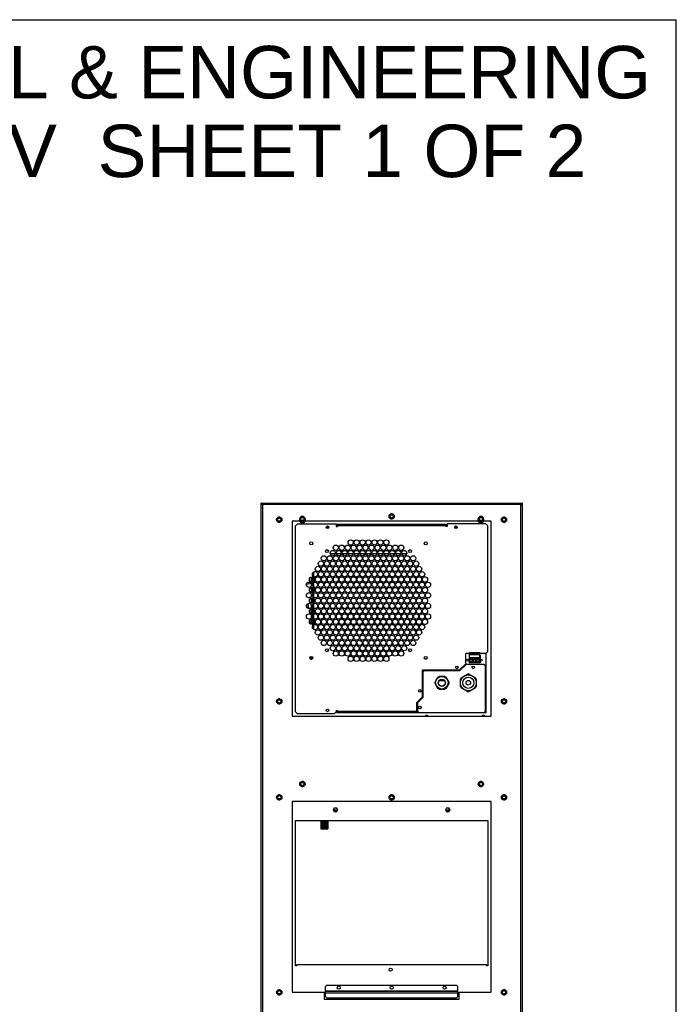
# Model space of a CAD drawing. Header units: inches. Extents: x 0 to 243, y 0 to 106.
# Tile 18 of 19: x 98 to 138, y 48 to 106. Entities that reach past the tile are written whole.
import ezdxf

# ---------------------------------------------------------------- set-up
doc = ezdxf.new("R2010")
doc.units = ezdxf.units.IN
doc.header["$LTSCALE"] = 7.5625
doc.header["$MEASUREMENT"] = 0
doc.layers.get('0').update_dxf_attribs({"linetype": 'CONTINUOUS'})
for name, color, linetype in [('INTF_GREEN', 7, 'CONTINUOUS'), ('INTFCLR_4', 7, 'CONTINUOUS'), ('INTFCLR_4_1', 7, 'CONTINUOUS'), ('WHITE', 7, 'CONTINUOUS')]:
    doc.layers.add(name, color=color, linetype=linetype)
doc.styles.get("Standard").update_dxf_attribs({"font": 'arial.ttf'})

msp = doc.modelspace()

# ---------------------------------------------------------------- linework, layer by layer
at = {"color": 7, "linetype": 'Continuous'}
for p, q in [((0, 106.25), (137.5, 106.25)), ((137.5, 0), (137.5, 106.25)), ((112.767, 24.309), (112.767, 77.458)), ((112.767, 77.458), (128.319, 77.458)), ((112.78, 77.456), (112.767, 77.458)), ((112.807, 77.419), (112.767, 77.419)), ((128.266, 77.419), (128.253, 77.4)), ((128.274, 77.406), (128.268, 77.399)), ((128.27, 77.402), (128.279, 77.407)), ((128.319, 77.419), (128.279, 77.419)), ((128.305, 77.418), (128.319, 77.419)), ((128.316, 77.412), (128.319, 77.419)), ((128.319, 77.458), (128.319, 24.309)), ((112.807, 77.393), (112.826, 77.386)), ((112.826, 77.386), (112.846, 77.38)), ((112.846, 77.38), (112.846, 24.309)), ((128.24, 77.38), (112.846, 77.38)), ((120.583, 76.823), (120.503, 76.823)), ((128.253, 77.4), (128.24, 77.38)), ((128.24, 24.309), (128.24, 77.38)), ((113.74, 76.587), (113.699, 76.515)), ((113.699, 76.433), (113.74, 76.362)), ((113.89, 76.626), (113.81, 76.626)), ((113.81, 76.323), (113.89, 76.323)), ((114.001, 76.515), (113.96, 76.586)), ((113.96, 76.362), (114.001, 76.433)), ((114.618, 76.376), (114.618, 64.762)), ((115.07, 76.376), (114.618, 76.376)), ((115.07, 76.376), (115.07, 76.514)), ((115.07, 76.483), (115.14, 76.362)), ((115.118, 76.626), (115.077, 76.555)), ((115.14, 76.362), (115.315, 76.362)), ((115.268, 76.665), (115.188, 76.665)), ((115.315, 76.362), (115.385, 76.483)), ((115.379, 76.555), (115.338, 76.626)), ((115.385, 76.514), (115.385, 76.376)), ((125.7, 76.376), (115.385, 76.376)), ((120.433, 76.784), (120.392, 76.712)), ((120.392, 76.63), (120.433, 76.559)), ((120.503, 76.519), (120.583, 76.519)), ((120.694, 76.712), (120.653, 76.783)), ((120.653, 76.558), (120.694, 76.63)), ((125.7, 76.376), (125.7, 76.514)), ((125.7, 76.483), (125.77, 76.362)), ((125.748, 76.626), (125.707, 76.555)), ((125.77, 76.362), (125.945, 76.362)), ((125.898, 76.665), (125.818, 76.665)), ((125.945, 76.362), (126.015, 76.483)), ((126.009, 76.555), (125.968, 76.626)), ((126.015, 76.514), (126.015, 76.376)), ((126.468, 76.376), (126.015, 76.376)), ((126.468, 64.762), (126.468, 76.376)), ((127.126, 76.587), (127.085, 76.515)), ((127.085, 76.433), (127.126, 76.362)), ((127.276, 76.626), (127.196, 76.626)), ((127.196, 76.323), (127.276, 76.323)), ((127.387, 76.515), (127.346, 76.586)), ((127.346, 76.362), (127.387, 76.433)), ((114.815, 76.1), (114.933, 76.218)), ((114.815, 65.037), (114.815, 76.1)), ((114.933, 76.218), (117.244, 76.218)), ((116.803, 76.002), (116.645, 76.002)), ((116.672, 76.08), (116.776, 76.08)), ((117.244, 76.218), (117.244, 76.061)), ((117.295, 76.199), (117.244, 76.111)), ((117.244, 76.08), (117.323, 76.08)), ((117.244, 76.061), (117.323, 76.061)), ((117.295, 76.199), (123.791, 76.199)), ((117.323, 76.179), (117.323, 76.061)), ((117.323, 76.179), (123.763, 76.179)), ((123.763, 76.1), (117.323, 76.1)), ((123.763, 76.061), (123.763, 76.179)), ((123.763, 76.08), (123.842, 76.08)), ((123.842, 76.061), (123.763, 76.061)), ((123.842, 76.111), (123.791, 76.199)), ((123.842, 76.218), (123.842, 76.061)), ((126.153, 76.218), (123.842, 76.218)), ((124.441, 76.002), (124.283, 76.002)), ((124.31, 76.08), (124.413, 76.08)), ((126.153, 76.218), (126.271, 76.1)), ((126.271, 68.631), (126.271, 76.1)), ((116.884, 74.459), (117.194, 74.459)), ((117.19, 74.443), (116.888, 74.443)), ((117.238, 74.459), (117.548, 74.459)), ((117.544, 74.443), (117.242, 74.443)), ((117.593, 74.459), (117.903, 74.459)), ((117.899, 74.443), (117.597, 74.443)), ((117.947, 74.459), (118.257, 74.459)), ((118.253, 74.443), (117.951, 74.443)), ((118.301, 74.459), (118.611, 74.459)), ((118.607, 74.443), (118.305, 74.443)), ((118.656, 74.459), (118.966, 74.459)), ((118.962, 74.443), (118.66, 74.443)), ((119.01, 74.459), (119.32, 74.459)), ((119.316, 74.443), (119.014, 74.443)), ((119.364, 74.459), (119.674, 74.459)), ((119.67, 74.443), (119.368, 74.443)), ((119.719, 74.459), (120.029, 74.459)), ((120.025, 74.443), (119.723, 74.443)), ((120.073, 74.459), (120.383, 74.459)), ((120.379, 74.443), (120.077, 74.443)), ((120.427, 74.459), (120.737, 74.459)), ((120.733, 74.443), (120.431, 74.443)), ((120.782, 74.459), (121.092, 74.459)), ((121.088, 74.443), (120.786, 74.443)), ((121.136, 74.459), (121.446, 74.459)), ((121.442, 74.443), (121.14, 74.443)), ((115.917, 73.081), (115.917, 73.372)), ((115.647, 72.752), (115.536, 72.728)), ((115.774, 72.779), (115.731, 72.769)), ((115.759, 72.775), (115.759, 73.063)), ((115.779, 72.755), (115.774, 72.779)), ((115.819, 73.067), (115.819, 72.755)), ((115.917, 72.808), (115.917, 73.015)), ((115.917, 72.451), (115.917, 72.742)), ((115.469, 72.633), (115.746, 72.692)), ((115.759, 72.521), (115.759, 72.672)), ((115.759, 72.129), (115.759, 72.433)), ((115.819, 72.437), (115.819, 72.125)), ((115.917, 72.178), (115.917, 72.385)), ((115.743, 71.866), (115.551, 71.826)), ((115.68, 71.549), (115.759, 71.549)), ((115.706, 71.778), (115.79, 71.796)), ((115.759, 71.891), (115.759, 72.042)), ((115.759, 71.499), (115.759, 71.789)), ((115.79, 71.796), (115.788, 71.808)), ((115.819, 71.807), (115.819, 71.495)), ((115.917, 71.821), (115.917, 72.112)), ((115.917, 71.548), (115.917, 71.755)), ((115.481, 71.266), (115.481, 71.407)), ((115.487, 71.255), (115.487, 71.417)), ((115.584, 71.184), (115.584, 71.489)), ((115.759, 71.076), (115.652, 71.076)), ((115.774, 70.968), (115.662, 70.944)), ((115.759, 71.116), (115.673, 71.116)), ((115.759, 71.51), (115.731, 71.51)), ((115.759, 71.261), (115.759, 71.412)), ((115.759, 70.964), (115.759, 71.173)), ((115.79, 70.89), (115.774, 70.968)), ((115.819, 71.177), (115.819, 70.865)), ((115.917, 71.191), (115.917, 71.482)), ((115.917, 70.918), (115.917, 71.125)), ((115.532, 70.836), (115.651, 70.861)), ((115.734, 70.878), (115.79, 70.89)), ((115.759, 70.869), (115.759, 70.884)), ((115.759, 70.631), (115.759, 70.782)), ((115.759, 70.332), (115.759, 70.543)), ((115.819, 70.547), (115.819, 70.332)), ((115.917, 70.561), (115.917, 70.852)), ((115.917, 70.289), (115.917, 70.495)), ((115.759, 70.361), (115.645, 70.361)), ((115.917, 70.289), (115.68, 70.289)), ((115.819, 70.332), (115.759, 70.332)), ((115.917, 70.361), (115.819, 70.361)), ((115.917, 70.033), (115.825, 70.033)), ((115.917, 69.962), (115.869, 69.962)), ((115.917, 70.21), (115.894, 70.21)), ((115.917, 69.931), (115.917, 70.222)), ((126.271, 68.631), (126.153, 68.513)), ((115.774, 68.251), (115.669, 68.229)), ((115.721, 68.159), (115.79, 68.174)), ((115.759, 68.248), (115.759, 68.329)), ((115.759, 68.153), (115.759, 68.167)), ((115.79, 68.174), (115.774, 68.251)), ((115.819, 68.302), (115.819, 68.18)), ((124.956, 67.897), (124.956, 68.513)), ((125.171, 68.513), (124.956, 68.513)), ((125.154, 68.399), (125.154, 67.946)), ((125.154, 68.399), (125.171, 68.399)), ((125.169, 68.399), (125.169, 67.946)), ((125.274, 68.513), (125.252, 68.513)), ((125.315, 68.513), (125.294, 68.513)), ((125.474, 68.513), (125.452, 68.513)), ((125.515, 68.513), (125.494, 68.513)), ((125.674, 68.513), (125.652, 68.513)), ((125.715, 68.513), (125.694, 68.513)), ((126.153, 68.513), (125.796, 68.513)), ((125.796, 68.399), (125.813, 68.399)), ((125.813, 68.144), (125.796, 68.148)), ((125.796, 68.068), (125.813, 68.064)), ((125.813, 68.399), (125.813, 67.946)), ((125.934, 68.119), (125.843, 68.138)), ((126.108, 68.513), (126.153, 68.468)), ((126.153, 68.513), (126.153, 64.978)), ((122.374, 65.92), (122.374, 67.529)), ((122.374, 67.529), (124.588, 67.529)), ((122.374, 67.452), (122.413, 67.452)), ((122.413, 67.411), (122.492, 67.489)), ((122.413, 65.903), (122.413, 67.452)), ((122.452, 67.45), (122.452, 67.529)), ((122.452, 67.489), (124.604, 67.489)), ((124.956, 67.897), (124.588, 67.529)), ((124.604, 67.489), (124.972, 67.857)), ((126.055, 67.857), (124.972, 67.857)), ((125.813, 67.946), (125.154, 67.946)), ((125.267, 67.958), (125.267, 67.946)), ((125.326, 67.946), (125.326, 67.958)), ((125.684, 67.958), (125.684, 67.946)), ((125.743, 67.946), (125.743, 67.958)), ((126.055, 67.857), (126.133, 67.779)), ((126.133, 65.067), (126.133, 67.779)), ((126.133, 67.489), (126.153, 67.489)), ((123.127, 66.8), (123.295, 67.093)), ((123.295, 67.093), (123.366, 67.134)), ((123.704, 67.134), (123.366, 67.134)), ((123.687, 66.884), (123.383, 66.884)), ((123.419, 66.918), (123.651, 66.918)), ((123.704, 67.134), (123.775, 67.093)), ((123.775, 67.093), (123.943, 66.8)), ((125.169, 66.884), (125.051, 66.884)), ((126.153, 67.421), (126.133, 67.421)), ((126.133, 66.918), (126.148, 66.918)), ((123.127, 66.719), (123.127, 66.8)), ((123.295, 66.426), (123.127, 66.719)), ((123.366, 66.386), (123.295, 66.426)), ((123.366, 66.386), (123.704, 66.386)), ((123.775, 66.426), (123.704, 66.386)), ((123.943, 66.719), (123.775, 66.426)), ((123.943, 66.8), (123.943, 66.719)), ((113.74, 65.76), (113.699, 65.689)), ((113.89, 65.799), (113.81, 65.799)), ((114.001, 65.689), (113.96, 65.76)), ((122.374, 65.92), (122.039, 65.585)), ((122.078, 65.569), (122.413, 65.903)), ((127.126, 65.76), (127.085, 65.689)), ((127.276, 65.799), (127.196, 65.799)), ((127.387, 65.689), (127.346, 65.76)), ((113.699, 65.606), (113.74, 65.535)), ((113.81, 65.496), (113.89, 65.496)), ((113.96, 65.535), (114.001, 65.606)), ((117.244, 65.116), (117.244, 65.037)), ((117.244, 65.116), (117.323, 65.116)), ((117.323, 64.998), (117.323, 65.116)), ((122.039, 64.998), (122.039, 65.585)), ((122.059, 65.096), (122.059, 65.605)), ((122.078, 65.077), (122.059, 65.096)), ((122.078, 65.569), (122.078, 65.067)), ((127.085, 65.606), (127.126, 65.535)), ((127.196, 65.496), (127.276, 65.496)), ((127.346, 65.535), (127.387, 65.606)), ((114.618, 64.762), (126.468, 64.762)), ((114.933, 64.919), (114.815, 65.037)), ((117.126, 64.919), (114.933, 64.919)), ((117.244, 65.037), (117.126, 64.919)), ((117.244, 65.066), (117.295, 64.978)), ((126.153, 64.978), (117.295, 64.978)), ((117.323, 65.077), (122.039, 65.077)), ((122.039, 64.998), (117.323, 64.998)), ((122.157, 64.988), (122.078, 65.067)), ((122.157, 64.988), (126.055, 64.988)), ((122.177, 64.978), (122.167, 64.988)), ((122.413, 64.978), (122.413, 64.988)), ((122.492, 64.988), (122.492, 64.978)), ((125.962, 64.762), (125.962, 64.812)), ((126.133, 65.067), (126.055, 64.988)), ((126.084, 65.017), (126.114, 65.017)), ((126.114, 65.017), (126.114, 65.047)), ((115.118, 60.839), (115.077, 60.767)), ((115.077, 60.685), (115.118, 60.614)), ((115.268, 60.878), (115.188, 60.878)), ((115.188, 60.575), (115.268, 60.575)), ((115.379, 60.767), (115.338, 60.838)), ((115.338, 60.614), (115.379, 60.685)), ((125.748, 60.839), (125.707, 60.767)), ((125.707, 60.685), (125.748, 60.614)), ((125.898, 60.878), (125.818, 60.878)), ((125.818, 60.575), (125.898, 60.575)), ((126.009, 60.767), (125.968, 60.838)), ((125.968, 60.614), (126.009, 60.685)), ((113.74, 60.051), (113.699, 59.98)), ((113.699, 59.897), (113.74, 59.826)), ((113.89, 60.09), (113.81, 60.09)), ((114.001, 59.98), (113.96, 60.051)), ((113.96, 59.826), (114.001, 59.898)), ((120.433, 60.051), (120.392, 59.98)), ((120.392, 59.897), (120.433, 59.826)), ((120.583, 60.09), (120.503, 60.09)), ((120.694, 59.98), (120.653, 60.051)), ((120.653, 59.826), (120.694, 59.898)), ((127.126, 60.051), (127.085, 59.98)), ((127.085, 59.897), (127.126, 59.826)), ((127.276, 60.09), (127.196, 60.09)), ((127.387, 59.98), (127.346, 60.051)), ((127.346, 59.826), (127.387, 59.898)), ((113.81, 59.787), (113.89, 59.787)), ((114.618, 59.683), (114.618, 48.325)), ((126.468, 59.683), (114.618, 59.683)), ((117.127, 59.304), (117.058, 59.184)), ((117.096, 59.24), (117.29, 59.148)), ((117.127, 59.304), (117.266, 59.304)), ((117.335, 59.184), (117.266, 59.304)), ((120.503, 59.787), (120.583, 59.787)), ((123.82, 59.304), (123.751, 59.184)), ((123.796, 59.148), (123.989, 59.24)), ((123.82, 59.304), (123.959, 59.304)), ((124.028, 59.184), (123.959, 59.304)), ((126.468, 48.325), (126.468, 59.683)), ((127.196, 59.787), (127.276, 59.787)), ((117.058, 59.184), (117.127, 59.064)), ((117.272, 59.116), (117.073, 59.21)), ((117.078, 59.15), (117.245, 59.071)), ((117.178, 59.065), (117.092, 59.128)), ((117.123, 59.116), (117.119, 59.108)), ((117.123, 59.105), (117.123, 59.116)), ((117.219, 59.07), (117.123, 59.116)), ((117.266, 59.064), (117.127, 59.064)), ((117.145, 59.089), (117.197, 59.064)), ((117.241, 59.064), (117.272, 59.116)), ((117.266, 59.064), (117.335, 59.184)), ((117.29, 59.148), (117.323, 59.205)), ((123.751, 59.184), (123.82, 59.064)), ((123.763, 59.205), (123.796, 59.148)), ((124.013, 59.21), (123.814, 59.116)), ((123.814, 59.116), (123.844, 59.064)), ((123.959, 59.064), (123.82, 59.064)), ((123.841, 59.071), (124.008, 59.15)), ((123.963, 59.116), (123.867, 59.07)), ((123.888, 59.064), (123.941, 59.089)), ((123.994, 59.128), (123.908, 59.065)), ((123.959, 59.064), (124.028, 59.184)), ((123.963, 59.105), (123.963, 59.116)), ((123.967, 59.108), (123.963, 59.116)), ((114.815, 49.899), (114.815, 58.561)), ((114.815, 58.561), (126.271, 58.561)), ((116.33, 58.561), (116.33, 58.059)), ((116.33, 58.062), (116.409, 58.062)), ((116.33, 58.059), (116.409, 58.059)), ((116.409, 58.561), (116.409, 58.059)), ((116.415, 58.561), (116.415, 58.059)), ((116.415, 58.062), (116.493, 58.062)), ((116.415, 58.059), (116.493, 58.059)), ((116.493, 58.561), (116.493, 58.059)), ((116.499, 58.561), (116.499, 58.059)), ((116.499, 58.062), (116.578, 58.062)), ((116.499, 58.059), (116.578, 58.059)), ((116.578, 58.561), (116.578, 58.059)), ((116.583, 58.561), (116.583, 58.059)), ((116.583, 58.062), (116.662, 58.062)), ((116.583, 58.059), (116.662, 58.059)), ((116.662, 58.561), (116.662, 58.059)), ((116.667, 58.561), (116.667, 58.059)), ((116.667, 58.062), (116.746, 58.062)), ((116.667, 58.059), (116.746, 58.059)), ((116.746, 58.561), (116.746, 58.059)), ((126.271, 58.561), (126.271, 49.899)), ((114.893, 49.899), (114.815, 49.899)), ((114.893, 49.899), (114.893, 49.978)), ((114.893, 49.978), (126.193, 49.978)), ((126.193, 49.978), (126.193, 49.899)), ((126.271, 49.899), (126.193, 49.899)), ((116.606, 48.679), (116.685, 48.758)), ((116.606, 48.077), (116.606, 48.679)), ((116.685, 48.758), (124.401, 48.758)), ((124.401, 48.758), (124.48, 48.679)), ((124.48, 48.077), (124.48, 48.679)), ((113.74, 48.437), (113.699, 48.366)), ((113.699, 48.283), (113.74, 48.212)), ((113.89, 48.476), (113.81, 48.476)), ((113.81, 48.173), (113.89, 48.173)), ((114.001, 48.366), (113.96, 48.437)), ((113.96, 48.212), (114.001, 48.283)), ((114.618, 48.325), (116.527, 48.325)), ((116.527, 48.325), (116.527, 47.921)), ((116.606, 48.423), (124.48, 48.423)), ((116.606, 48.384), (124.48, 48.384)), ((124.48, 48.268), (116.606, 48.268)), ((124.559, 48.325), (126.468, 48.325)), ((124.559, 47.921), (124.559, 48.325)), ((127.126, 48.437), (127.085, 48.366)), ((127.085, 48.283), (127.126, 48.212)), ((127.276, 48.476), (127.196, 48.476)), ((127.196, 48.173), (127.276, 48.173)), ((127.387, 48.366), (127.346, 48.437)), ((127.346, 48.212), (127.387, 48.283)), ((116.527, 47.921), (124.559, 47.921)), ((116.685, 47.999), (116.606, 48.077)), ((116.685, 47.999), (124.401, 47.999)), ((124.48, 48.077), (124.401, 47.999))]:
    msp.add_line(p, q, dxfattribs=at)
for points in [[(112.767, 77.419), (112.77, 77.412), (112.778, 77.406)], [(112.767, 77.419), (112.78, 77.418), (112.794, 77.414), (112.807, 77.407)], [(112.778, 77.406), (112.79, 77.399), (112.807, 77.393)], [(112.82, 77.419), (112.807, 77.435), (112.794, 77.448), (112.78, 77.456)], [(112.807, 77.407), (112.82, 77.399), (112.833, 77.39)], [(112.846, 77.38), (112.833, 77.4), (112.82, 77.419)], [(128.319, 77.458), (128.305, 77.456), (128.292, 77.448), (128.279, 77.435), (128.266, 77.419)], [(128.279, 77.407), (128.292, 77.414), (128.305, 77.418)], [(128.279, 77.393), (128.295, 77.399), (128.308, 77.406), (128.316, 77.412)], [(112.846, 77.38), (112.836, 77.386), (112.826, 77.393), (112.818, 77.399), (112.816, 77.402)], [(128.24, 77.38), (128.26, 77.386), (128.279, 77.393)], [(128.268, 77.399), (128.259, 77.393), (128.25, 77.386)], [(122.413, 67.452), (122.425, 67.448), (122.437, 67.443), (122.443, 67.441)], [(126.133, 66.902), (126.139, 66.908), (126.144, 66.915), (126.148, 66.921)], [(122.495, 64.988), (122.492, 64.983), (122.492, 64.978)], [(126.114, 65.017), (126.124, 65.01), (126.133, 65.002), (126.143, 64.996)], [(126.147, 64.993), (126.142, 64.998), (126.136, 65.003), (126.129, 65.008), (126.121, 65.013), (126.114, 65.017)], [(126.153, 64.978), (126.152, 64.983), (126.15, 64.988), (126.147, 64.993)]]:
    msp.add_lwpolyline(points, dxfattribs=at)
for centre, radius in [((120.543, 76.671), 0.157), ((113.85, 76.474), 0.157), ((113.85, 76.474), 0.123), ((113.85, 76.474), 0.0984), ((115.228, 76.514), 0.123), ((115.228, 76.514), 0.0984), ((120.543, 76.671), 0.123), ((120.543, 76.671), 0.0984), ((125.858, 76.514), 0.123), ((125.858, 76.514), 0.0984), ((127.236, 76.474), 0.157), ((127.236, 76.474), 0.123), ((127.236, 76.474), 0.0984), ((116.724, 76.021), 0.0787), ((124.362, 76.021), 0.0787), ((115.755, 75.062), 0.0886), ((118.102, 75.116), 0.157), ((118.456, 75.116), 0.157), ((118.811, 75.116), 0.157), ((119.165, 75.116), 0.157), ((119.519, 75.116), 0.157), ((119.874, 75.116), 0.157), ((120.228, 75.116), 0.157), ((122.575, 75.062), 0.0886), ((116.685, 74.604), 0.0886), ((117.039, 74.486), 0.157), ((117.216, 74.801), 0.157), ((117.393, 74.486), 0.157), ((117.57, 74.801), 0.157), ((117.748, 74.486), 0.157), ((117.925, 74.801), 0.157), ((118.102, 74.486), 0.157), ((118.279, 74.801), 0.157), ((118.456, 74.486), 0.157), ((118.633, 74.801), 0.157), ((118.811, 74.486), 0.157), ((118.988, 74.801), 0.157), ((119.165, 74.486), 0.157), ((119.342, 74.801), 0.157), ((119.519, 74.486), 0.157), ((119.696, 74.801), 0.157), ((119.874, 74.486), 0.157), ((120.051, 74.801), 0.157), ((120.228, 74.486), 0.157), ((120.405, 74.801), 0.157), ((120.582, 74.486), 0.157), ((120.759, 74.801), 0.157), ((120.937, 74.486), 0.157), ((121.114, 74.801), 0.157), ((121.291, 74.486), 0.157), ((121.645, 74.604), 0.0886), ((116.33, 73.856), 0.157), ((116.507, 74.171), 0.157), ((116.685, 73.856), 0.157), ((116.862, 74.171), 0.157), ((117.039, 73.856), 0.157), ((117.216, 74.171), 0.157), ((117.393, 73.856), 0.157), ((117.57, 74.171), 0.157), ((117.748, 73.856), 0.157), ((117.925, 74.171), 0.157), ((118.102, 73.856), 0.157), ((118.279, 74.171), 0.157), ((118.456, 73.856), 0.157), ((118.633, 74.171), 0.157), ((118.811, 73.856), 0.157), ((118.988, 74.171), 0.157), ((119.165, 73.856), 0.157), ((119.342, 74.171), 0.157), ((119.519, 73.856), 0.157), ((119.696, 74.171), 0.157), ((119.874, 73.856), 0.157), ((120.051, 74.171), 0.157), ((120.228, 73.856), 0.157), ((120.405, 74.171), 0.157), ((120.582, 73.856), 0.157), ((120.759, 74.171), 0.157), ((120.937, 73.856), 0.157), ((121.114, 74.171), 0.157), ((121.291, 73.856), 0.157), ((121.468, 74.171), 0.157), ((121.645, 73.856), 0.157), ((121.822, 74.171), 0.157), ((122, 73.856), 0.157), ((115.976, 73.226), 0.157), ((116.153, 73.541), 0.157), ((116.33, 73.226), 0.157), ((116.507, 73.541), 0.157), ((116.685, 73.226), 0.157), ((116.862, 73.541), 0.157), ((117.039, 73.226), 0.157), ((117.216, 73.541), 0.157), ((117.393, 73.226), 0.157), ((117.57, 73.541), 0.157), ((117.748, 73.226), 0.157), ((117.925, 73.541), 0.157), ((118.102, 73.226), 0.157), ((118.279, 73.541), 0.157), ((118.456, 73.226), 0.157), ((118.633, 73.541), 0.157), ((118.811, 73.226), 0.157), ((118.988, 73.541), 0.157), ((119.165, 73.226), 0.157), ((119.342, 73.541), 0.157), ((119.519, 73.226), 0.157), ((119.696, 73.541), 0.157), ((119.874, 73.226), 0.157), ((120.051, 73.541), 0.157), ((120.228, 73.226), 0.157), ((120.405, 73.541), 0.157), ((120.582, 73.226), 0.157), ((120.759, 73.541), 0.157), ((120.937, 73.226), 0.157), ((121.114, 73.541), 0.157), ((121.291, 73.226), 0.157), ((121.468, 73.541), 0.157), ((121.645, 73.226), 0.157), ((121.822, 73.541), 0.157), ((122, 73.226), 0.157), ((122.177, 73.541), 0.157), ((122.354, 73.226), 0.157), ((115.622, 72.596), 0.157), ((115.799, 72.911), 0.157), ((115.976, 72.596), 0.157), ((116.153, 72.911), 0.157), ((116.33, 72.596), 0.157), ((116.507, 72.911), 0.157), ((116.685, 72.596), 0.157), ((116.862, 72.911), 0.157), ((117.039, 72.596), 0.157), ((117.216, 72.911), 0.157), ((117.393, 72.596), 0.157), ((117.57, 72.911), 0.157), ((117.748, 72.596), 0.157), ((117.925, 72.911), 0.157), ((118.102, 72.596), 0.157), ((118.279, 72.911), 0.157), ((118.456, 72.596), 0.157), ((118.633, 72.911), 0.157), ((118.811, 72.596), 0.157), ((118.988, 72.911), 0.157), ((119.165, 72.596), 0.157), ((119.342, 72.911), 0.157), ((119.519, 72.596), 0.157), ((119.696, 72.911), 0.157), ((119.874, 72.596), 0.157), ((120.051, 72.911), 0.157), ((120.228, 72.596), 0.157), ((120.405, 72.911), 0.157), ((120.582, 72.596), 0.157), ((120.759, 72.911), 0.157), ((120.937, 72.596), 0.157), ((121.114, 72.911), 0.157), ((121.291, 72.596), 0.157), ((121.468, 72.911), 0.157), ((121.645, 72.596), 0.157), ((121.822, 72.911), 0.157), ((122, 72.596), 0.157), ((122.177, 72.911), 0.157), ((122.354, 72.596), 0.157), ((122.531, 72.911), 0.157), ((122.708, 72.596), 0.157), ((115.799, 72.281), 0.157), ((116.153, 72.281), 0.157), ((116.507, 72.281), 0.157), ((116.862, 72.281), 0.157), ((117.216, 72.281), 0.157), ((117.57, 72.281), 0.157), ((117.925, 72.281), 0.157), ((118.279, 72.281), 0.157), ((118.633, 72.281), 0.157), ((118.988, 72.281), 0.157), ((119.342, 72.281), 0.157), ((119.696, 72.281), 0.157), ((120.051, 72.281), 0.157), ((120.405, 72.281), 0.157), ((120.759, 72.281), 0.157), ((121.114, 72.281), 0.157), ((121.468, 72.281), 0.157), ((121.822, 72.281), 0.157), ((122.177, 72.281), 0.157), ((122.531, 72.281), 0.157), ((115.622, 71.966), 0.157), ((115.799, 71.651), 0.157), ((115.976, 71.966), 0.157), ((116.153, 71.651), 0.157), ((116.33, 71.966), 0.157), ((116.507, 71.651), 0.157), ((116.685, 71.966), 0.157), ((116.862, 71.651), 0.157), ((117.039, 71.966), 0.157), ((117.216, 71.651), 0.157), ((117.393, 71.966), 0.157), ((117.57, 71.651), 0.157), ((117.748, 71.966), 0.157), ((117.925, 71.651), 0.157), ((118.102, 71.966), 0.157), ((118.279, 71.651), 0.157), ((118.456, 71.966), 0.157), ((118.633, 71.651), 0.157), ((118.811, 71.966), 0.157), ((118.988, 71.651), 0.157), ((119.165, 71.966), 0.157), ((119.342, 71.651), 0.157), ((119.519, 71.966), 0.157), ((119.696, 71.651), 0.157), ((119.874, 71.966), 0.157), ((120.051, 71.651), 0.157), ((120.228, 71.966), 0.157), ((120.405, 71.651), 0.157), ((120.582, 71.966), 0.157), ((120.759, 71.651), 0.157), ((120.937, 71.966), 0.157), ((121.114, 71.651), 0.157), ((121.291, 71.966), 0.157), ((121.468, 71.651), 0.157), ((121.645, 71.966), 0.157), ((121.822, 71.651), 0.157), ((122, 71.966), 0.157), ((122.177, 71.651), 0.157), ((122.354, 71.966), 0.157), ((122.531, 71.651), 0.157), ((122.708, 71.966), 0.157), ((115.622, 71.336), 0.157), ((115.799, 71.021), 0.157), ((115.976, 71.336), 0.157), ((116.153, 71.021), 0.157), ((116.33, 71.336), 0.157), ((116.507, 71.021), 0.157), ((116.685, 71.336), 0.157), ((116.862, 71.021), 0.157), ((117.039, 71.336), 0.157), ((117.216, 71.021), 0.157), ((117.393, 71.336), 0.157), ((117.57, 71.021), 0.157), ((117.748, 71.336), 0.157), ((117.925, 71.021), 0.157), ((118.102, 71.336), 0.157), ((118.279, 71.021), 0.157), ((118.456, 71.336), 0.157), ((118.633, 71.021), 0.157), ((118.811, 71.336), 0.157), ((118.988, 71.021), 0.157), ((119.165, 71.336), 0.157), ((119.342, 71.021), 0.157), ((119.519, 71.336), 0.157), ((119.696, 71.021), 0.157), ((119.874, 71.336), 0.157), ((120.051, 71.021), 0.157), ((120.228, 71.336), 0.157), ((120.405, 71.021), 0.157), ((120.582, 71.336), 0.157), ((120.759, 71.021), 0.157), ((120.937, 71.336), 0.157), ((121.114, 71.021), 0.157), ((121.291, 71.336), 0.157), ((121.468, 71.021), 0.157), ((121.645, 71.336), 0.157), ((121.822, 71.021), 0.157), ((122, 71.336), 0.157), ((122.177, 71.021), 0.157), ((122.354, 71.336), 0.157), ((122.531, 71.021), 0.157), ((122.708, 71.336), 0.157), ((115.622, 70.706), 0.157), ((115.799, 70.391), 0.157), ((115.976, 70.706), 0.157), ((116.153, 70.391), 0.157), ((116.33, 70.706), 0.157), ((116.507, 70.391), 0.157), ((116.685, 70.706), 0.157), ((116.862, 70.391), 0.157), ((117.039, 70.706), 0.157), ((117.216, 70.391), 0.157), ((117.393, 70.706), 0.157), ((117.57, 70.391), 0.157), ((117.748, 70.706), 0.157), ((117.925, 70.391), 0.157), ((118.102, 70.706), 0.157), ((118.279, 70.391), 0.157), ((118.456, 70.706), 0.157), ((118.633, 70.391), 0.157), ((118.811, 70.706), 0.157), ((118.988, 70.391), 0.157), ((119.165, 70.706), 0.157), ((119.342, 70.391), 0.157), ((119.519, 70.706), 0.157), ((119.696, 70.391), 0.157), ((119.874, 70.706), 0.157), ((120.051, 70.391), 0.157), ((120.228, 70.706), 0.157), ((120.405, 70.391), 0.157), ((120.582, 70.706), 0.157), ((120.759, 70.391), 0.157), ((120.937, 70.706), 0.157), ((121.114, 70.391), 0.157), ((121.291, 70.706), 0.157), ((121.468, 70.391), 0.157), ((121.645, 70.706), 0.157), ((121.822, 70.391), 0.157), ((122, 70.706), 0.157), ((122.177, 70.391), 0.157), ((122.354, 70.706), 0.157), ((122.531, 70.391), 0.157), ((122.708, 70.706), 0.157), ((115.976, 70.077), 0.157), ((116.153, 69.762), 0.157), ((116.33, 70.077), 0.157), ((116.507, 69.762), 0.157), ((116.685, 70.077), 0.157), ((116.862, 69.762), 0.157), ((117.039, 70.077), 0.157), ((117.216, 69.762), 0.157), ((117.393, 70.077), 0.157), ((117.57, 69.762), 0.157), ((117.748, 70.077), 0.157), ((117.925, 69.762), 0.157), ((118.102, 70.077), 0.157), ((118.279, 69.762), 0.157), ((118.456, 70.077), 0.157), ((118.633, 69.762), 0.157), ((118.811, 70.077), 0.157), ((118.988, 69.762), 0.157), ((119.165, 70.077), 0.157), ((119.342, 69.762), 0.157), ((119.519, 70.077), 0.157), ((119.696, 69.762), 0.157), ((119.874, 70.077), 0.157), ((120.051, 69.762), 0.157), ((120.228, 70.077), 0.157), ((120.405, 69.762), 0.157), ((120.582, 70.077), 0.157), ((120.759, 69.762), 0.157), ((120.937, 70.077), 0.157), ((121.114, 69.762), 0.157), ((121.291, 70.077), 0.157), ((121.468, 69.762), 0.157), ((121.645, 70.077), 0.157), ((121.822, 69.762), 0.157), ((122, 70.077), 0.157), ((122.177, 69.762), 0.157), ((122.354, 70.077), 0.157), ((116.33, 69.447), 0.157), ((116.507, 69.132), 0.157), ((116.685, 69.447), 0.157), ((116.862, 69.132), 0.157), ((117.039, 69.447), 0.157), ((117.216, 69.132), 0.157), ((117.393, 69.447), 0.157), ((117.57, 69.132), 0.157), ((117.748, 69.447), 0.157), ((117.925, 69.132), 0.157), ((118.102, 69.447), 0.157), ((118.279, 69.132), 0.157), ((118.456, 69.447), 0.157), ((118.633, 69.132), 0.157), ((118.811, 69.447), 0.157), ((118.988, 69.132), 0.157), ((119.165, 69.447), 0.157), ((119.342, 69.132), 0.157), ((119.519, 69.447), 0.157), ((119.696, 69.132), 0.157), ((119.874, 69.447), 0.157), ((120.051, 69.132), 0.157), ((120.228, 69.447), 0.157), ((120.405, 69.132), 0.157), ((120.582, 69.447), 0.157), ((120.759, 69.132), 0.157), ((120.937, 69.447), 0.157), ((121.114, 69.132), 0.157), ((121.291, 69.447), 0.157), ((121.468, 69.132), 0.157), ((121.645, 69.447), 0.157), ((121.822, 69.132), 0.157), ((122, 69.447), 0.157), ((116.685, 68.699), 0.0886), ((117.039, 68.817), 0.157), ((117.216, 68.502), 0.157), ((117.393, 68.817), 0.157), ((117.57, 68.502), 0.157), ((117.748, 68.817), 0.157), ((117.925, 68.502), 0.157), ((118.102, 68.817), 0.157), ((118.279, 68.502), 0.157), ((118.456, 68.817), 0.157), ((118.633, 68.502), 0.157), ((118.811, 68.817), 0.157), ((118.988, 68.502), 0.157), ((119.165, 68.817), 0.157), ((119.342, 68.502), 0.157), ((119.519, 68.817), 0.157), ((119.696, 68.502), 0.157), ((119.874, 68.817), 0.157), ((120.051, 68.502), 0.157), ((120.228, 68.817), 0.157), ((120.405, 68.502), 0.157), ((120.582, 68.817), 0.157), ((120.759, 68.502), 0.157), ((120.937, 68.817), 0.157), ((121.114, 68.502), 0.157), ((121.291, 68.817), 0.157), ((121.645, 68.699), 0.0886), ((115.755, 68.241), 0.0886), ((118.102, 68.187), 0.157), ((118.456, 68.187), 0.157), ((118.811, 68.187), 0.157), ((119.165, 68.187), 0.157), ((119.519, 68.187), 0.157), ((119.874, 68.187), 0.157), ((120.228, 68.187), 0.157), ((122.575, 68.241), 0.0886), ((125.084, 68.103), 0.0531), ((125.884, 68.103), 0.0531), ((124.421, 67.678), 0.0787), ((125.405, 67.678), 0.0787), ((123.535, 66.76), 0.374), ((123.535, 66.76), 0.217), ((123.535, 66.76), 0.197), ((122.218, 66.271), 0.0787), ((113.85, 65.647), 0.157), ((113.85, 65.647), 0.123), ((113.85, 65.647), 0.0984), ((127.236, 65.647), 0.157), ((127.236, 65.647), 0.123), ((127.236, 65.647), 0.0984), ((116.724, 65.116), 0.0787), ((122.218, 65.287), 0.0787), ((115.228, 60.726), 0.157), ((115.228, 60.726), 0.123), ((115.228, 60.726), 0.0984), ((125.858, 60.726), 0.157), ((125.858, 60.726), 0.123), ((125.858, 60.726), 0.0984), ((113.85, 59.939), 0.157), ((113.85, 59.939), 0.123), ((113.85, 59.939), 0.0984), ((120.543, 59.939), 0.157), ((120.543, 59.939), 0.123), ((120.543, 59.939), 0.0984), ((127.236, 59.939), 0.157), ((127.236, 59.939), 0.123), ((127.236, 59.939), 0.0984), ((120.484, 49.672), 0.0886), ((117.393, 48.6), 0.0886), ((120.543, 48.6), 0.0886), ((123.693, 48.6), 0.0886), ((113.85, 48.325), 0.157), ((113.85, 48.325), 0.123), ((113.85, 48.325), 0.0984), ((127.236, 48.325), 0.157), ((127.236, 48.325), 0.123), ((127.236, 48.325), 0.0984)]:
    msp.add_circle(centre, radius, dxfattribs=at)
for centre, radius, start, end in [((115.228, 76.514), 0.226, 217.52007, 322.48011), ((115.228, 76.514), 0.157, 0, 180), ((125.858, 76.514), 0.226, 217.52007, 322.48011), ((125.858, 76.514), 0.157, 0, 180), ((122.63, 64.742), 0.0886, 13.03182, 166.96493), ((126.015, 64.742), 0.0886, 13.03182, 166.96493)]:
    msp.add_arc(centre, radius, start, end, dxfattribs=at)
at = {"layer": 'INTF_GREEN', "color": 7, "linetype": 'Continuous'}
for p, q in [((125.171, 67.958), (125.171, 68.548)), ((125.171, 68.548), (125.796, 68.548)), ((125.796, 68.54), (125.171, 68.54)), ((125.171, 68.434), (125.796, 68.434)), ((125.796, 68.414), (125.171, 68.414)), ((125.171, 68.257), (125.796, 68.257)), ((125.205, 68.237), (125.171, 68.237)), ((125.171, 68.2), (125.205, 68.2)), ((125.205, 68.183), (125.171, 68.183)), ((125.171, 68.155), (125.205, 68.155)), ((125.205, 68.255), (125.205, 68.24)), ((125.205, 68.255), (125.359, 68.255)), ((125.359, 68.247), (125.205, 68.247)), ((125.205, 68.241), (125.359, 68.241)), ((125.205, 68.237), (125.205, 68.2)), ((125.359, 68.233), (125.205, 68.233)), ((125.205, 68.227), (125.359, 68.227)), ((125.359, 68.204), (125.205, 68.204)), ((125.205, 68.198), (125.359, 68.198)), ((125.205, 68.19), (125.205, 68.176)), ((125.359, 68.19), (125.205, 68.19)), ((125.205, 68.184), (125.359, 68.184)), ((125.205, 68.176), (125.205, 68.155)), ((125.359, 68.176), (125.205, 68.176)), ((125.362, 68.17), (125.205, 68.17)), ((125.236, 68.438), (125.236, 68.477)), ((125.331, 68.438), (125.236, 68.438)), ((125.328, 68.492), (125.239, 68.492)), ((125.274, 68.524), (125.274, 68.513)), ((125.294, 68.513), (125.274, 68.513)), ((125.294, 68.513), (125.294, 68.524)), ((125.331, 68.477), (125.331, 68.438)), ((125.357, 68.462), (125.357, 68.521)), ((125.357, 68.521), (125.41, 68.521)), ((125.41, 68.492), (125.357, 68.492)), ((125.41, 68.462), (125.357, 68.462)), ((125.359, 68.176), (125.359, 68.255)), ((125.362, 68.2), (125.362, 68.237)), ((125.405, 68.237), (125.362, 68.237)), ((125.362, 68.2), (125.405, 68.2)), ((125.362, 68.183), (125.363, 68.155)), ((125.405, 68.183), (125.362, 68.183)), ((125.363, 68.155), (125.405, 68.155)), ((125.405, 68.255), (125.405, 68.24)), ((125.405, 68.255), (125.559, 68.255)), ((125.559, 68.247), (125.405, 68.247)), ((125.405, 68.241), (125.559, 68.241)), ((125.405, 68.237), (125.405, 68.2)), ((125.559, 68.233), (125.405, 68.233)), ((125.405, 68.227), (125.559, 68.227)), ((125.559, 68.204), (125.405, 68.204)), ((125.405, 68.198), (125.559, 68.198)), ((125.405, 68.19), (125.405, 68.176)), ((125.559, 68.19), (125.405, 68.19)), ((125.405, 68.184), (125.559, 68.184)), ((125.405, 68.176), (125.405, 68.155)), ((125.559, 68.176), (125.405, 68.176)), ((125.562, 68.17), (125.405, 68.17)), ((125.41, 68.521), (125.41, 68.462)), ((125.436, 68.438), (125.436, 68.477)), ((125.531, 68.438), (125.436, 68.438)), ((125.528, 68.492), (125.439, 68.492)), ((125.474, 68.524), (125.474, 68.513)), ((125.494, 68.513), (125.474, 68.513)), ((125.494, 68.513), (125.494, 68.524)), ((125.531, 68.477), (125.531, 68.438)), ((125.557, 68.462), (125.557, 68.521)), ((125.557, 68.521), (125.61, 68.521)), ((125.61, 68.492), (125.557, 68.492)), ((125.61, 68.462), (125.557, 68.462)), ((125.559, 68.176), (125.559, 68.255)), ((125.562, 68.2), (125.562, 68.237)), ((125.605, 68.237), (125.562, 68.237)), ((125.562, 68.2), (125.605, 68.2)), ((125.562, 68.183), (125.563, 68.155)), ((125.605, 68.183), (125.562, 68.183)), ((125.563, 68.155), (125.605, 68.155)), ((125.605, 68.255), (125.605, 68.24)), ((125.605, 68.255), (125.759, 68.255)), ((125.759, 68.247), (125.605, 68.247)), ((125.605, 68.241), (125.759, 68.241)), ((125.605, 68.237), (125.605, 68.2)), ((125.759, 68.233), (125.605, 68.233)), ((125.605, 68.227), (125.759, 68.227)), ((125.759, 68.204), (125.605, 68.204)), ((125.605, 68.198), (125.759, 68.198)), ((125.605, 68.19), (125.605, 68.176)), ((125.759, 68.19), (125.605, 68.19)), ((125.605, 68.184), (125.759, 68.184)), ((125.605, 68.176), (125.605, 68.155)), ((125.759, 68.176), (125.605, 68.176)), ((125.762, 68.17), (125.605, 68.17)), ((125.61, 68.521), (125.61, 68.462)), ((125.636, 68.438), (125.636, 68.477)), ((125.731, 68.438), (125.636, 68.438)), ((125.728, 68.492), (125.639, 68.492)), ((125.674, 68.524), (125.674, 68.513)), ((125.694, 68.513), (125.674, 68.513)), ((125.694, 68.513), (125.694, 68.524)), ((125.731, 68.477), (125.731, 68.438)), ((125.759, 68.176), (125.759, 68.255)), ((125.762, 68.2), (125.762, 68.237)), ((125.796, 68.237), (125.762, 68.237)), ((125.762, 68.2), (125.796, 68.2)), ((125.762, 68.183), (125.763, 68.155)), ((125.796, 68.183), (125.762, 68.183)), ((125.763, 68.155), (125.796, 68.155)), ((125.796, 67.958), (125.796, 68.548)), ((125.171, 67.966), (125.796, 67.966)), ((125.796, 67.958), (125.171, 67.958)), ((125.36, 68.009), (125.36, 67.976)), ((125.407, 67.976), (125.36, 67.976)), ((125.372, 68.021), (125.395, 68.021)), ((125.407, 67.976), (125.407, 68.009)), ((125.56, 68.009), (125.56, 67.976)), ((125.607, 67.976), (125.56, 67.976)), ((125.572, 68.021), (125.595, 68.021)), ((125.607, 67.976), (125.607, 68.009))]:
    msp.add_line(p, q, dxfattribs=at)
for centre, radius in [((125.284, 68.07), 0.0827), ((125.284, 68.07), 0.0748), ((125.484, 68.07), 0.0827), ((125.484, 68.07), 0.0748), ((125.684, 68.07), 0.0827), ((125.684, 68.07), 0.0748)]:
    msp.add_circle(centre, radius, dxfattribs=at)
for centre, radius, start, end in [((125.284, 68.477), 0.0472, 0, 180), ((125.484, 68.477), 0.0472, 0, 180), ((125.684, 68.477), 0.0472, 0, 180), ((125.372, 68.009), 0.0118, 90, 180), ((125.395, 68.009), 0.0118, 0, 90), ((125.572, 68.009), 0.0118, 90, 180), ((125.595, 68.009), 0.0118, 0, 90)]:
    msp.add_arc(centre, radius, start, end, dxfattribs=at)
for centre, major_axis, ratio, start_param, end_param in [((125.205, 68.237), (0, 0.0197), 0.006109, -0.262528, 0), ((125.205, 68.2), (0, 0.0197), 0.006109, -1.680355, -1.570796), ((125.284, 68.54), (0, 0.0472), 1, -3.982781, -2.300665), ((125.362, 68.237), (0, 0.0197), 0.006109, 0, 1.570796), ((125.362, 68.2), (0, 0.0197), 0.006109, -4.712389, -3.665191), ((125.405, 68.237), (0, 0.0197), 0.006109, -0.262528, 0), ((125.405, 68.2), (0, 0.0197), 0.006109, -1.680355, -1.570796), ((125.484, 68.54), (0, 0.0472), 1, 2.300405, 3.98252), ((125.562, 68.237), (0, 0.0197), 0.006109, 0, 1.570796), ((125.562, 68.2), (0, 0.0197), 0.006109, -4.712389, -3.665191), ((125.605, 68.237), (0, 0.0197), 0.006109, -0.262528, 0), ((125.605, 68.2), (0, 0.0197), 0.006109, -1.680355, -1.570796), ((125.684, 68.54), (0, 0.0472), 1, -3.982781, -3.141593), ((125.684, 68.54), (0.0472, 0), 1, -1.570796, -0.729869), ((125.762, 68.237), (0, 0.0197), 0.006109, 0, 1.570796), ((125.762, 68.2), (0, 0.0197), 0.006109, -4.712389, -3.665191)]:
    msp.add_ellipse(centre, major_axis=major_axis, ratio=ratio, start_param=start_param, end_param=end_param, dxfattribs=at)
at = {"layer": 'INTFCLR_4', "color": 7, "linetype": 'Continuous'}
for p, q in [((124.535, 64.988), (124.535, 64.978)), ((124.613, 64.978), (124.613, 64.988)), ((124.63, 64.988), (124.63, 64.986)), ((124.63, 64.986), (124.683, 64.986)), ((124.683, 64.988), (124.683, 64.978)), ((124.913, 64.978), (124.913, 64.988)), ((124.93, 64.988), (124.93, 64.986)), ((124.93, 64.986), (124.983, 64.986)), ((124.983, 64.988), (124.983, 64.978)), ((125.236, 64.978), (125.236, 64.988)), ((125.236, 64.986), (125.289, 64.986)), ((125.289, 64.986), (125.289, 64.988)), ((125.306, 64.988), (125.306, 64.978)), ((125.536, 64.978), (125.536, 64.988)), ((125.536, 64.986), (125.589, 64.986)), ((125.589, 64.986), (125.589, 64.988)), ((125.606, 64.988), (125.606, 64.978)), ((125.685, 64.978), (125.685, 64.988))]:
    msp.add_line(p, q, dxfattribs=at)
at = {"layer": 'INTFCLR_4_1', "color": 7, "linetype": 'Continuous'}
for p, q in [((123.023, 64.988), (123.023, 64.978)), ((123.1, 64.978), (123.1, 64.988)), ((123.17, 64.988), (123.17, 64.978)), ((123.3, 64.978), (123.3, 64.988)), ((123.37, 64.988), (123.37, 64.978)), ((123.5, 64.978), (123.5, 64.988)), ((123.57, 64.988), (123.57, 64.978)), ((123.7, 64.978), (123.7, 64.988)), ((123.77, 64.988), (123.77, 64.978)), ((123.9, 64.978), (123.9, 64.988)), ((123.97, 64.988), (123.97, 64.978)), ((124.047, 64.978), (124.047, 64.988))]:
    msp.add_line(p, q, dxfattribs=at)
at = {"layer": 'WHITE', "color": 7, "linetype": 'Continuous'}
for p, q in [((124.637, 66.543), (124.637, 66.976)), ((124.686, 67.06), (125.061, 67.277)), ((125.159, 67.277), (125.534, 67.06)), ((125.582, 66.976), (125.582, 66.543)), ((125.061, 66.242), (124.686, 66.459)), ((125.534, 66.459), (125.159, 66.242))]:
    msp.add_line(p, q, dxfattribs=at)
for radius in [0.472, 0.334, 0.138]:
    msp.add_circle((125.11, 66.76), radius, dxfattribs=at)
for start, end in [(144.61998, 155.38002), (84.61998, 95.38002), (24.61998, 35.38002), (204.61998, 215.38002), (324.61998, 335.38002), (264.61998, 275.38002)]:
    msp.add_arc((125.11, 66.76), 0.52, start, end, dxfattribs=at)

# ---------------------------------------------------------------- texts
at = {"color": 2, "linetype": 'Continuous', "insert": (96.475, 104.688), "char_height": 3.125, "width": 78.92658, "attachment_point": 2, "line_spacing_factor": 0.9}
msp.add_mtext('SAGINAW CONTROL & ENGINEERING\\PSCE-NG8500B230V  SHEET 1 OF 2', dxfattribs=at)

doc.saveas('drawing.dxf')
